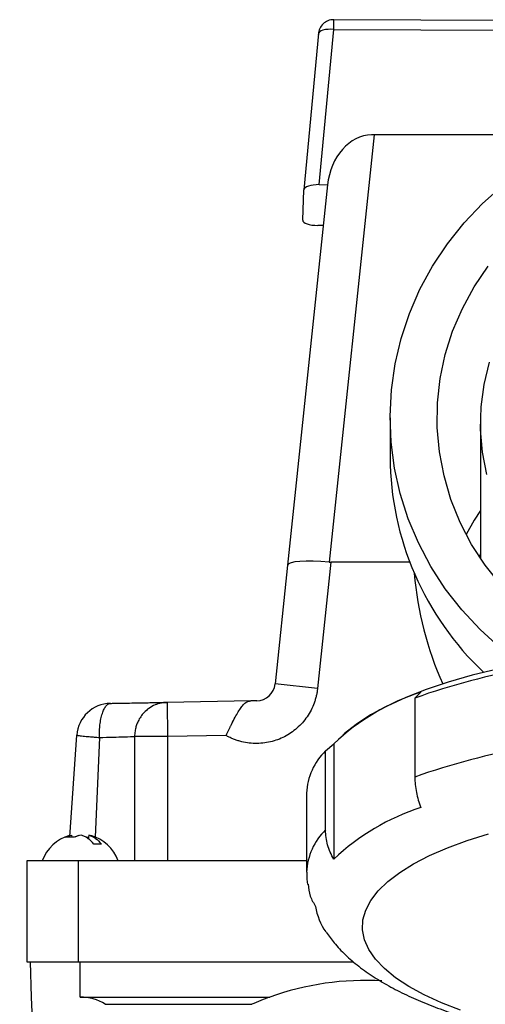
# Model space of a CAD drawing. Header units: inches. Extents: x 1.5 to 64.5, y 1.5 to 49.5.
# Tile 4 of 27: x 11.9 to 14.6, y 10.3 to 16.1. Entities that reach past the tile are written whole.
import ezdxf

# ---------------------------------------------------------------- set-up
doc = ezdxf.new("R2010")
doc.units = ezdxf.units.IN
doc.header["$LTSCALE"] = 6
doc.header["$MEASUREMENT"] = 0
doc.layers.add('DIMENSIONS', color=140, linetype='Continuous', lineweight=25)
doc.styles.add('SLDTEXTSTYLE0', font='TXT', dxfattribs={"width": 0.7})
doc.dimstyles.new('SLDDIMSTYLE0', dxfattribs={"dimtxt": 0.509766, "dimasz": 0.78, "dimexe": 0, "dimexo": 0.0625, "dimgap": 0.127441, "dimtad": 0, "dimtih": 1, "dimtoh": 1, "dimrnd": 1e-09, "dimzin": 12, "dimdsep": 46, "dimtxsty": 'SLDTEXTSTYLE0', "dimsah": 1, "dimcen": 0.09, "dimadec": 0, "dimazin": 3, "dimtfac": 1, "dimtofl": 0, "dimtmove": 0, "dimatfit": 3, "dimfxl": 0, "dimfrac": 2, "dimtolj": 1, "dimtzin": 12, "dimarcsym": 0})

# ---------------------------------------------------------------- blocks, each defined once
blk = doc.blocks.new('_D_11')
at = {"layer": 'DIMENSIONS'}
for p, q in [((5.6493, 10.2534), (5.4782, 10.2534)), ((5.4782, 10.2534), (5.4782, 9.4432)), ((7.1642, 10.2534), (7.3353, 10.2534)), ((7.3353, 10.2534), (7.3353, 9.4432)), ((8.083, 10.2534), (9.583, 10.2534)), ((9.583, 10.2534), (9.583, 8.7958)), ((5.4782, 9.4432), (5.6493, 9.4432)), ((7.3353, 9.4432), (7.1642, 9.4432)), ((13.6259, 8.7958), (8.833, 8.7958)), ((9.583, 6.6748), (9.583, 8.7958)), ((12.1539, 6.6748), (8.833, 6.6748))]:
    blk.add_line(p, q, dxfattribs=at)
for points in [[(9.583, 8.7958), (9.463, 8.0158), (9.703, 8.0158)], [(9.583, 6.6748), (9.703, 7.4548), (9.463, 7.4548)]]:
    blk.add_solid(points, dxfattribs=at)
at = {"layer": 'DIMENSIONS', "char_height": 0.5, "attachment_point": 1, "style": 'SLDTEXTSTYLE0'}
for s, insert in [('2.12', (5.6493, 11.0121)), ('53.9', (5.6493, 10.0878))]:
    blk.add_mtext(s, dxfattribs=dict(at, insert=insert))

msp = doc.modelspace()

# ---------------------------------------------------------------- linework, layer by layer
for p, q in [((16.3422, 16.0624), (13.7413, 16.0729)), ((13.6514, 15.9913), (13.5657, 15.0768)), ((13.6514, 15.9913), (13.6513, 15.9906)), ((13.6568, 15.1066), (13.742, 16.0159)), ((13.742, 16.0159), (15.5687, 16.0085)), ((13.9783, 15.3991), (13.7151, 12.8952)), ((15.238, 15.3991), (13.9783, 15.3991)), ((13.7049, 15.1048), (13.4708, 12.8769)), ((13.5595, 14.8987), (13.5656, 15.0762)), ((13.6568, 15.1066), (13.7051, 15.1064)), ((13.68, 14.8675), (13.6486, 14.8676)), ((14.0707, 13.7411), (14.0707, 13.5106)), ((14.6002, 13.7104), (14.6002, 12.9169)), ((14.5958, 12.9235), (14.6002, 12.9443)), ((13.4708, 12.8769), (13.3977, 12.1814)), ((13.724, 12.8948), (13.6463, 12.1553)), ((14.1862, 12.8948), (13.724, 12.8948)), ((13.6463, 12.1553), (13.3977, 12.1814)), ((14.2516, 12.1337), (14.2162, 12.0988)), ((13.2565, 12.0824), (12.7655, 12.0738)), ((12.7655, 12.0738), (12.7689, 11.8738)), ((14.2162, 12.0988), (14.2162, 11.6362)), ((12.1961, 11.2865), (12.2378, 11.882)), ((13.8036, 11.8908), (13.7943, 11.8826)), ((12.3693, 11.868), (12.3439, 11.2834)), ((12.7689, 11.8738), (12.5758, 11.8738)), ((12.5758, 11.8738), (12.5758, 11.1448)), ((13.1107, 11.8798), (12.7689, 11.8738)), ((12.7689, 11.8738), (12.7689, 11.1448)), ((13.6933, 11.789), (13.7416, 11.8316)), ((13.7416, 11.8316), (13.7416, 11.1552)), ((13.6933, 11.3264), (13.6933, 11.789)), ((13.5827, 11.5425), (13.5827, 11.0799)), ((12.2228, 11.284), (12.1708, 11.284)), ((12.2068, 11.2961), (12.2089, 11.284)), ((12.2271, 11.2858), (12.2514, 11.2961)), ((12.2917, 11.284), (12.3055, 11.284)), ((12.3077, 11.2961), (12.3036, 11.2731)), ((12.319, 11.2923), (12.3077, 11.2961)), ((11.9452, 11.1448), (11.9452, 10.5548)), ((12.2452, 11.1448), (11.9452, 11.1448)), ((12.2452, 11.1448), (12.2452, 10.5548)), ((13.5827, 11.1448), (12.2452, 11.1448)), ((11.9452, 10.5548), (12.2452, 10.5548)), ((11.9639, 10.5548), (11.9711, 10.3474)), ((12.2452, 10.5548), (13.8565, 10.5548)), ((12.2572, 10.3474), (12.2572, 10.5548)), ((11.9711, 10.3474), (12.0044, 9.3948)), ((12.2572, 10.3474), (13.3675, 10.3474)), ((12.4042, 10.305), (13.2613, 10.305))]:
    msp.add_line(p, q)
at = {"flags": 128}
for points in [[(13.742, 16.0159), (13.7245, 16.0168), (13.7077, 16.0163), (13.6921, 16.0146), (13.6784, 16.0117), (13.6671, 16.0076), (13.6586, 16.0027), (13.6533, 15.9969), (13.6514, 15.9913)], [(14.7148, 12.3942), (14.5977, 12.5006), (14.4906, 12.616), (14.3943, 12.7396), (14.3096, 12.8704), (14.2369, 13.0074), (14.177, 13.1498), (14.1301, 13.2964), (14.0966, 13.4463), (14.0768, 13.5983), (14.0708, 13.7513), (14.0786, 13.9043), (14.1002, 14.056), (14.1355, 14.2055), (14.1842, 14.3517), (14.2459, 14.4934), (14.3202, 14.6297), (14.4065, 14.7595), (14.5042, 14.8821), (14.6127, 14.9963), (14.7311, 15.1015)], [(14.7193, 12.7621), (14.628, 12.8769), (14.5485, 12.9993), (14.4815, 13.128), (14.4274, 13.2621), (14.3868, 13.4002), (14.36, 13.5414), (14.3473, 13.6842), (14.3488, 13.8275), (14.3644, 13.9701), (14.394, 14.1108), (14.4374, 14.2482), (14.4942, 14.3812), (14.5639, 14.5087), (14.6459, 14.6296)], [(14.6381, 13.4079), (14.6123, 13.5388), (14.6008, 13.6715), (14.6039, 13.8046), (14.6213, 13.9368), (14.653, 14.0666)], [(14.6002, 13.1973), (14.5639, 13.1407), (14.5165, 13.0571)], [(14.6991, 12.2689), (14.5512, 12.2328), (14.4119, 12.1928), (14.282, 12.1492), (14.1625, 12.1024), (14.0539, 12.0525), (13.9569, 11.9999), (13.8721, 11.9448), (13.8036, 11.8908)], [(14.4833, 10.27), (14.3714, 10.3136), (14.2703, 10.3602), (14.1805, 10.4094), (14.1028, 10.4609), (14.0377, 10.5145), (13.9855, 10.5696), (13.9466, 10.6261), (13.9214, 10.6834), (13.9098, 10.7413), (13.9122, 10.7993), (13.9283, 10.857), (13.9581, 10.9141), (14.0014, 10.9702), (14.058, 11.0249), (14.1274, 11.0778), (14.2091, 11.1286), (14.3027, 11.177), (14.4076, 11.2225), (14.5229, 11.2651), (14.648, 11.3042)]]:
    msp.add_lwpolyline(points, dxfattribs=at)
for centre, radius, start, end in [((12.6176, 16.0306), 1.1245, 359.25168, 2.15733), ((15.8184, 13.5205), 1.7477, 180.32576, 226.63722), ((15.5179, 8.4805), 3.8453, 99.62431, 109.786), ((13.2883, 12.1929), 0.11, 271, 354), ((14.6602, 10.8625), 1.3352, 107.81738, 133.4673), ((12.4373, 11.868), 0.2, 91, 176), ((13.945, 11.528), 0.3626, 133.97021, 177.71954), ((15.5179, 8.0179), 3.8453, 99.62431, 109.786), ((14.6602, 10.1861), 1.3352, 107.81738, 133.4673), ((13.9451, 11.0654), 0.3626, 133.97081, 177.70952), ((12.2572, 11.0658), 0.236, 105.30842, 160.34348), ((12.2572, 11.0658), 0.236, 19.76403, 74.75542), ((13.976, 10.9289), 0.3448, 188.4859, 215.37313), ((13.9259, 8.7948), 1.65, 86.61436, 109.78358), ((13.9259, 8.7948), 1.65, 109.78358, 113.75321)]:
    msp.add_arc(centre, radius, start, end)
for centre, major_axis, ratio, start_param, end_param in [((13.9536, 15.0786), (0.0336, 0.3192), 0.778826, 0.098383, 1.570796), ((13.9783, 15.3136), (0.2512, 0), 0.340364, 1.570796, 1.633421), ((13.656, 15.0758), (0.0903, -0.0001), 0.340853, 1.561611, 3.130126), ((13.6498, 14.8984), (0.0903, 0.0001), 0.340816, 3.129527, 4.698042), ((13.7194, 12.8507), (0.2486, -0.0261), 0.175419, 1.606555, 3.141593), ((15.9877, 12.998), (0, -1.8964), 0.939693, 4.800982, 5.157001), ((12.2572, 10.071), (0, 0.2764), 0.99939, 5.72209, 6.283185)]:
    msp.add_ellipse(centre, major_axis=major_axis, ratio=ratio, start_param=start_param, end_param=end_param)
for points, knots in [([(13.7413, 16.0716), (13.7381, 16.072), (13.7239, 16.0738), (13.6987, 16.0642), (13.6719, 16.0439), (13.6543, 16.015), (13.652, 15.9936), (13.651, 15.9833)], [0, 0, 0, 0, 0.067575, 0.305505, 0.543442, 0.781411, 1, 1, 1, 1]), ([(13.7151, 12.8952), (13.7166, 12.8951), (13.7196, 12.8949), (13.7225, 12.8948), (13.724, 12.8948)], [0, 0, 0, 0, 0.499314, 1, 1, 1, 1]), ([(13.6463, 12.1553), (13.6459, 12.1517), (13.6451, 12.1444), (13.6434, 12.1335), (13.6414, 12.1227), (13.6391, 12.112), (13.6365, 12.1014), (13.6336, 12.0908), (13.6303, 12.0803), (13.6229, 12.0592), (13.6094, 12.028), (13.5861, 11.9891), (13.5582, 11.9533), (13.516, 11.9114), (13.4546, 11.8696), (13.3849, 11.844), (13.3263, 11.834), (13.2809, 11.8321), (13.2357, 11.8358), (13.1989, 11.8436), (13.1705, 11.8525), (13.15, 11.8603), (13.13, 11.8693), (13.1171, 11.8763), (13.1107, 11.8798)], [0, 0, 0, 0, 0.015443, 0.030844, 0.046217, 0.061576, 0.076937, 0.092312, 0.107718, 0.123167, 0.186646, 0.250154, 0.313634, 0.377142, 0.500007, 0.622872, 0.686352, 0.74986, 0.813339, 0.876847, 0.907688, 0.938417, 0.969149, 1, 1, 1, 1]), ([(12.3693, 11.868), (12.3693, 11.8708), (12.3692, 11.8763), (12.3693, 11.8846), (12.3695, 11.8929), (12.3697, 11.9011), (12.3701, 11.9093), (12.3707, 11.9174), (12.3713, 11.9255), (12.3721, 11.9335), (12.374, 11.9512), (12.3783, 11.978), (12.3864, 12.0093), (12.3967, 12.0355), (12.4059, 12.0502), (12.413, 12.058), (12.4173, 12.0618), (12.4223, 12.0651), (12.4278, 12.0674), (12.4317, 12.0678), (12.4338, 12.068)], [0, 0, 0, 0, 0.02651, 0.05304, 0.0796, 0.106204, 0.132862, 0.159587, 0.18639, 0.213282, 0.240275, 0.367272, 0.500023, 0.623538, 0.759767, 0.79784, 0.84089, 0.888934, 0.941975, 1, 1, 1, 1]), ([(12.4338, 12.068), (12.4382, 12.0681), (12.4469, 12.0682), (12.4598, 12.0685), (12.4726, 12.0687), (12.4852, 12.0689), (12.4976, 12.0691), (12.5099, 12.0693), (12.522, 12.0695), (12.5339, 12.0697), (12.5599, 12.0702), (12.5981, 12.0709), (12.6447, 12.0717), (12.6856, 12.0724), (12.713, 12.0729), (12.7305, 12.0732), (12.741, 12.0734), (12.7503, 12.0735), (12.7586, 12.0737), (12.7632, 12.0737), (12.7655, 12.0738)], [0, 0, 0, 0, 0.027466, 0.054867, 0.082221, 0.109548, 0.136866, 0.164194, 0.191552, 0.218958, 0.246432, 0.373209, 0.500025, 0.626798, 0.753608, 0.802992, 0.852212, 0.901379, 0.950605, 1, 1, 1, 1]), ([(12.7655, 12.0738), (12.763, 12.0737), (12.7581, 12.0736), (12.7509, 12.073), (12.744, 12.0722), (12.7372, 12.0712), (12.7266, 12.0692), (12.7124, 12.0655), (12.688, 12.0564), (12.6597, 12.0405), (12.6319, 12.0164), (12.6109, 11.9904), (12.5967, 11.9658), (12.5867, 11.9415), (12.5811, 11.9217), (12.5779, 11.9041), (12.5762, 11.8893), (12.5759, 11.8791), (12.5758, 11.8738)], [0, 0, 0, 0, 0.024739, 0.048782, 0.072131, 0.09479, 0.116764, 0.180797, 0.240347, 0.376281, 0.499918, 0.601592, 0.702016, 0.776726, 0.855847, 0.901337, 0.949341, 1, 1, 1, 1]), ([(13.1107, 11.8798), (13.1122, 11.8829), (13.1151, 11.8889), (13.1193, 11.8976), (13.1233, 11.9059), (13.1271, 11.9136), (13.1307, 11.9209), (13.134, 11.9276), (13.1371, 11.9339), (13.14, 11.9397), (13.1426, 11.9449), (13.1451, 11.9498), (13.1473, 11.9541), (13.1554, 11.9699), (13.1686, 11.9949), (13.1838, 12.0207), (13.1953, 12.0383), (13.2034, 12.0495), (13.212, 12.0601), (13.2209, 12.069), (13.23, 12.0757), (13.2379, 12.0794), (13.2445, 12.0812), (13.2504, 12.0821), (13.2546, 12.0823), (13.2565, 12.0824)], [0, 0, 0, 0, 0.029442, 0.057416, 0.083922, 0.108958, 0.132527, 0.154626, 0.175257, 0.194419, 0.212113, 0.228337, 0.243094, 0.256381, 0.390788, 0.512057, 0.573832, 0.639914, 0.690481, 0.767687, 0.840367, 0.893488, 0.934207, 0.969677, 1, 1, 1, 1]), ([(13.2902, 12.0829), (13.2838, 12.0828), (13.2727, 12.0826), (13.2613, 12.0824), (13.2565, 12.0824)], [0, 0, 0, 0, 0.580164, 1, 1, 1, 1]), ([(12.2378, 11.882), (12.2378, 11.8819), (12.2378, 11.8818), (12.2384, 11.8815), (12.2397, 11.8811), (12.2424, 11.8805), (12.2477, 11.8797), (12.2572, 11.8784), (12.2726, 11.8767), (12.2923, 11.8747), (12.3112, 11.8729), (12.328, 11.8714), (12.3402, 11.8704), (12.3541, 11.8693), (12.3641, 11.8684), (12.3693, 11.868)], [0, 0, 0, 0, 0.029514, 0.059347, 0.119901, 0.181538, 0.244107, 0.371269, 0.50001, 0.614543, 0.755904, 0.809097, 0.867511, 0.931145, 1, 1, 1, 1]), ([(12.3693, 11.868), (12.4261, 11.8696), (12.5153, 11.8721), (12.564, 11.8735), (12.5758, 11.8738)], [-1.2241573, -1.2241573, -1.2241573, -1.2241573, -0.6751606, -0.263413, -0.263413, -0.263413, -0.263413]), ([(14.2162, 11.6362), (14.2162, 11.6068), (14.2193, 11.5769), (14.2282, 11.5317), (14.2319, 11.5165), (14.2407, 11.4866), (14.2458, 11.4719), (14.2516, 11.4573)], [0, 0, 0, 0, 0.5, 0.5, 0.75, 0.75, 1, 1, 1, 1]), ([(13.7416, 11.1552), (13.7258, 11.1818), (13.7139, 11.2095), (13.7016, 11.2528), (13.6985, 11.2676), (13.6943, 11.297), (13.6933, 11.3117), (13.6933, 11.3264)], [0, 0, 0, 0, 0.5, 0.5, 0.75, 0.75, 1, 1, 1, 1]), ([(12.3364, 11.2438), (12.3259, 11.2572), (12.3145, 11.2683), (12.296, 11.2815), (12.2895, 11.2853), (12.2765, 11.2917), (12.2698, 11.2942), (12.263, 11.2961)], [0, 0, 0, 0, 0.5, 0.5, 0.75, 0.75, 1, 1, 1, 1]), ([(12.3077, 11.2961), (12.3145, 11.2942), (12.3211, 11.2917), (12.3342, 11.2854), (12.3406, 11.2815), (12.3591, 11.2683), (12.3706, 11.2572), (12.3811, 11.2438)], [0, 0, 0, 0, 0.25, 0.25, 0.5, 0.5, 1, 1, 1, 1]), ([(13.5834, 11.08), (13.5832, 11.0761), (13.5817, 11.0519), (13.5854, 11.0279), (13.5885, 11.0078)], [0, 0, 0, 0, 0.1619391, 1, 1, 1, 1]), ([(13.5915, 11.0083), (13.5941, 10.9848), (13.599, 10.9385), (13.6231, 10.898), (13.635, 10.8781)], [0, 0, 0, 0, 0.5091, 1, 1, 1, 1]), ([(13.6972, 10.7271), (13.7121, 10.7063), (13.7456, 10.6592), (13.8096, 10.5931), (13.8874, 10.526), (13.9762, 10.4634), (14.0738, 10.4056), (14.1788, 10.3528), (14.2902, 10.3048), (14.4076, 10.2612), (14.5308, 10.2216), (14.6592, 10.186), (14.7925, 10.1542), (14.9299, 10.1261), (15.0707, 10.1019), (15.2136, 10.0814), (15.3567, 10.0649), (15.4987, 10.052), (15.6265, 10.0435), (15.7403, 10.0382), (15.8562, 10.0345), (15.9387, 10.0339), (15.9877, 10.0336)], [0, 0, 0, 0, 0.0402512, 0.091321, 0.1453676, 0.2012134, 0.2574284, 0.3129846, 0.3678838, 0.4221733, 0.4759185, 0.5291769, 0.5819851, 0.6343486, 0.6862242, 0.7374805, 0.7877942, 0.836318, 0.8837549, 0.9176237, 0.9509701, 1, 1, 1, 1])]:
    msp.add_open_spline(points, degree=3, knots=knots)
for points in [[(12.1708, 11.284), (12.1821, 11.2899), (12.1941, 11.2939), (12.2068, 11.2961)], [(12.263, 11.2961), (12.2496, 11.2939), (12.2362, 11.2899), (12.2228, 11.284)], [(12.3811, 11.2438), (12.3688, 11.2438), (12.3539, 11.2438), (12.3364, 11.2438)]]:
    msp.add_open_spline(points, degree=3)

# ---------------------------------------------------------------- dimensions: what is measured, and where the dimension line sits
at = {"layer": 'DIMENSIONS'}
dim = msp.add_linear_dim(base=(9.583, 8.7958), p1=(12.4539, 6.6748), p2=(13.9259, 8.7958), angle=90, dimstyle='SLDDIMSTYLE0', dxfattribs=at)
dim.commit()
dim.dimension.update_dxf_attribs({"geometry": '_D_11', "text_midpoint": (9.583, 10.2534), "dimtype": 160})

doc.saveas('drawing.dxf')
